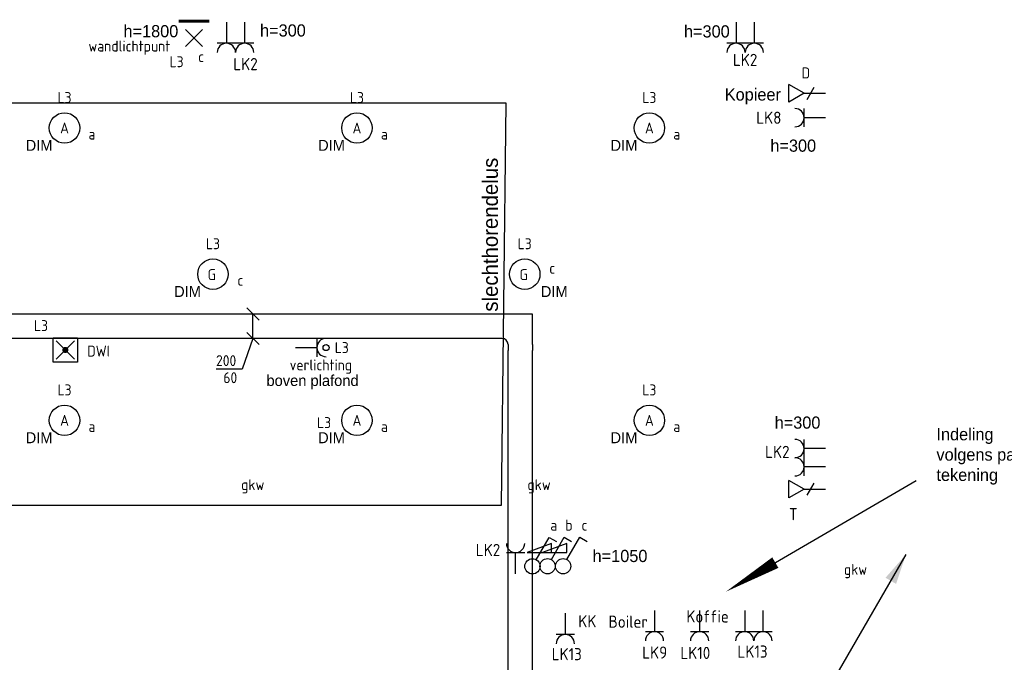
# Model space of a CAD drawing. Header units: millimetres. Extents: x 15133 to 193371, y -2151 to 171990.
# Tile 25 of 26: x 108351 to 116432, y 72869 to 78144. Entities that reach past the tile are written whole.
import ezdxf
from ezdxf.enums import TextEntityAlignment as Align

# ---------------------------------------------------------------- set-up
doc = ezdxf.new("R2010")
doc.units = ezdxf.units.MM
doc.header["$LTSCALE"] = 50
doc.layers.get('0').update_dxf_attribs({"linetype": 'CONTINUOUS'})
for name, color, linetype in [('BL$2----', 7, 'CONTINUOUS'), ('BL$9----', 7, 'CONTINUOUS'), ('EL6131--_KG_D', 6, 'CONTINUOUS'), ('EL6222--', 20, 'CONTINUOUS'), ('EL6311--', 20, 'CONTINUOUS'), ('EL6321--', 3, 'CONTINUOUS'), ('EL6422--', 3, 'CONTINUOUS'), ('EL6441--', 3, 'CONTINUOUS'), ('EM6131--_KG', 7, 'CONTINUOUS'), ('Sparingen Heegt', 6, 'CONTINUOUS'), ('WL5501--', 4, 'CONTINUOUS')]:
    doc.layers.add(name, color=color, linetype=linetype)
doc.styles.add('BURO-012', font='BUROFONT.shx', dxfattribs={"height": 120})
doc.styles.add('buro-018', font='BUROFONT.shx', dxfattribs={"height": 180})
doc.styles.add('STABICAD-018', font='ISOCP.SHX', dxfattribs={"height": 90})

# ---------------------------------------------------------------- blocks, each defined once
blk = doc.blocks.new('111304')
at = {"color": 0, "linetype": 'Continuous'}
for p, q in [((-1.5, 4.5), (1.5, 4.5)), ((0, 1), (0, 4.5))]:
    blk.add_line(p, q, dxfattribs=at)
blk.add_arc((0, 6), 1.5, 180, 0, dxfattribs=at)
at = {"color": 0, "linetype": 'Continuous', "style": 'buro-018'}
for tag, p in [('PANEL', (0, 11.5)), ('CIRCUIT', (0, 8.5)), ('SUBCIRCUIT', (4.5, 8.5))]:
    blk.add_attdef(tag, text='', height=1.8, dxfattribs=at).set_placement(p, align=Align.MIDDLE)
at = {"color": 0, "linetype": 'Continuous', "style": 'buro-018', "flags": 1}
for tag, p in [('POWERCODE', (13, 8.5)), ('ARTICLECODE', (0, 0))]:
    blk.add_attdef(tag, text='', height=1.8, dxfattribs=at).set_placement(p, align=Align.MIDDLE)
blk = doc.blocks.new('E00126')
at = {"color": 0, "linetype": 'Continuous'}
for p, q in [((-3, 4.5), (3, 4.5)), ((-1.5, 1), (-1.5, 4.5)), ((1.5, 1), (1.5, 4.5))]:
    blk.add_line(p, q, dxfattribs=at)
for centre in [(-1.5, 6), (1.5, 6)]:
    blk.add_arc(centre, 1.5, 180, 0, dxfattribs=at)
at = {"color": 0, "linetype": 'Continuous', "style": 'buro-018'}
for tag, p in [('PANEL', (0, 11.5)), ('CIRCUIT', (0, 8.5)), ('SUBCIRCUIT', (4.5, 8.5))]:
    blk.add_attdef(tag, text='', height=1.8, dxfattribs=at).set_placement(p, align=Align.MIDDLE)
at = {"color": 0, "linetype": 'Continuous', "style": 'buro-018', "flags": 1}
for tag, p in [('POWERCODE', (13, 8.5)), ('ARTICLECODE', (0, 0))]:
    blk.add_attdef(tag, text='', height=1.8, dxfattribs=at).set_placement(p, align=Align.MIDDLE)
blk = doc.blocks.new('E00154')
at = {"color": 0, "linetype": 'Continuous'}
for p, q in [((-1.44, 7), (1.44, 7)), ((0, 4.5), (-1.44, 7)), ((0, 4.5), (1.44, 7)), ((-1, 4), (1, 2.85)), ((0, 4.5), (0, 1))]:
    blk.add_line(p, q, dxfattribs=at)
at = {"color": 0, "linetype": 'Continuous', "style": 'STABICAD-018'}
for tag, p in [('COMMENT1', (0, 12)), ('TELECOM1', (0, 9)), ('TEXT1', (2.5, 6)), ('ARTICLECODE', (0, 0))]:
    blk.add_attdef(tag, text='', height=1.8, dxfattribs=at).set_placement(p, align=Align.MIDDLE)
blk = doc.blocks.new('E00152')
at = {"color": 0, "linetype": 'Continuous'}
for p, q in [((-1.44, 7), (1.44, 7)), ((0, 4.5), (-1.44, 7)), ((0, 4.5), (1.44, 7)), ((-1, 4), (1, 2.85)), ((0, 4.5), (0, 1))]:
    blk.add_line(p, q, dxfattribs=at)
at = {"color": 7, "style": 'buro-018'}
for tag, p in [('COMMENT1', (0, 12)), ('DATACOM1', (0, 9))]:
    blk.add_attdef(tag, text='', height=1.8, dxfattribs=at).set_placement(p, align=Align.MIDDLE)
at = {"color": 0, "style": 'buro-018'}
blk.add_attdef('TEXT1', text='', height=1.8, dxfattribs=at).set_placement((2.5, 6), align=Align.MIDDLE)
at = {"color": 0, "linetype": 'Continuous', "style": 'buro-018', "flags": 1}
blk.add_attdef('ARTICLECODE', text='', height=1.8, dxfattribs=at).set_placement((0, 0), align=Align.MIDDLE)
blk = doc.blocks.new('*U406')
at = {"color": 0, "linetype": 'Continuous'}
for p, q in [((0, 100, -2730), (4874.2, 100, -2730)), ((0, -100, -2730), (4874.2, -100, -2730))]:
    blk.add_line(p, q, dxfattribs=at)
at = {"layer": 'Sparingen Heegt', "color": 2, "style": 'BURO-012'}
for tag, p in [('SECTIONCODE', (112309.4, 73985.8, 2730)), ('POSITIONCODE', (112309.4, 72989.8, 2730)), ('ELEMENTCODE', (112459.4, 70553.2, 2730))]:
    blk.add_attdef(tag, p, '', height=2, dxfattribs=at)
at = {"layer": 'Sparingen Heegt', "style": 'BURO-012'}
blk.add_attdef('CODE', (112459.4, 70553.2, 2730), '', height=1.8, dxfattribs=at)
blk = doc.blocks.new('111408')
at = {"color": 0, "linetype": 'Continuous'}
for p, q in [((3.15, 6), (-0.85, 4.5)), ((3.15, 4.5), (3.15, 6)), ((-0.85, 4.5), (3.15, 4.5))]:
    blk.add_line(p, q, dxfattribs=at)
blk = doc.blocks.new('*U94')
at = {"color": 0, "linetype": 'Continuous'}
for p, q in [((0.62, 3.33), (2.74, 7)), ((2.74, 7), (3.95, 6.3))]:
    blk.add_line(p, q, dxfattribs=at)
blk.add_circle((0, 2.25), 1.25, dxfattribs=at)
blk.add_blockref('111408', (0, 0), dxfattribs=at)
at = {"color": 0, "linetype": 'Continuous', "style": 'STABICAD-018'}
for tag, p in [('SWITCHCODE', (3.36, 9)), ('ARTICLECODE', (0, 0))]:
    blk.add_attdef(tag, text='', height=1.8, dxfattribs=at).set_placement(p, align=Align.MIDDLE)
blk = doc.blocks.new('1114A1')
at = {"color": 0, "linetype": 'Continuous'}
for p, q in [((0.62, 3.33), (2.74, 7)), ((2.74, 7), (3.95, 6.3))]:
    blk.add_line(p, q, dxfattribs=at)
blk.add_circle((0, 2.25), 1.25, dxfattribs=at)
at = {"color": 0, "linetype": 'Continuous', "style": 'STABICAD-018'}
for tag, p in [('SWITCHCODE', (3.36, 9)), ('ARTICLECODE', (0, 0))]:
    blk.add_attdef(tag, text='', height=1.8, dxfattribs=at).set_placement(p, align=Align.MIDDLE)
blk = doc.blocks.new('*U404')
at = {"color": 0, "linetype": 'Continuous'}
for p, q in [((-100, 150, -2730), (-100, 200, -2730)), ((100, 150, -2730), (100, 200, -2730)), ((-150, 100, -2730), (-200, 100, -2730)), ((100, -100, -2730), (100, 150, -2730)), ((-150, -100, -2730), (-200, -100, -2730)), ((-150, -100, -2730), (100, -100, -2730))]:
    blk.add_line(p, q, dxfattribs=at)
blk.add_arc((-150, 150, -2730), 50, 270, 0, dxfattribs=at)
at = {"layer": 'Sparingen Heegt', "color": 2, "style": 'BURO-012'}
for tag in ['SECTIONCODE', 'ELEMENTCODE', 'POSITIONCODE']:
    blk.add_attdef(tag, (112459.4, 75627.4, 2730), '', height=2, dxfattribs=at)
blk = doc.blocks.new('*U405')
at = {"color": 0, "linetype": 'Continuous'}
for p, q in [((0, 100, -2730), (7809, 100, -2730)), ((0, -100, -2730), (7809, -100, -2730))]:
    blk.add_line(p, q, dxfattribs=at)
at = {"layer": 'Sparingen Heegt', "color": 2, "style": 'BURO-012'}
for tag in ['SECTIONCODE', 'ELEMENTCODE', 'POSITIONCODE']:
    blk.add_attdef(tag, (112259.4, 75627.4, 2730), '', height=2, dxfattribs=at)
blk = doc.blocks.new('1115B3')
at = {"color": 0, "linetype": 'Continuous'}
blk.add_circle((0, 3.5), 2.5, dxfattribs=at)
at = {"color": 0, "linetype": 'Continuous', "style": 'STABICAD-018'}
for tag, p in [('PANEL', (0, 11.5)), ('CIRCUIT', (0, 8.5)), ('SUBCIRCUIT', (4.5, 8.5)), ('LIGHTFIXTURECODE', (0, 3.5)), ('SWITCHCODE', (4.5, 2.5))]:
    blk.add_attdef(tag, text='', height=1.8, dxfattribs=at).set_placement(p, align=Align.MIDDLE)
blk = doc.blocks.new('111512')
at = {"color": 0, "linetype": 'Continuous'}
for p, q in [((-2, 2), (2, 2)), ((-2, -2), (-2, 2)), ((2, 2), (2, -2)), ((-1.5, -1.5), (1.5, 1.5)), ((1.5, -1.5), (-1.5, 1.5)), ((2, -2), (-2, -2))]:
    blk.add_line(p, q, dxfattribs=at)
at = {"color": 0, "linetype": 'Continuous', "const_width": 0.5}
blk.add_lwpolyline([(-0.25, 0, 1), (0.25, 0, 1)], format="xyb", close=True, dxfattribs=at)
at = {"color": 0, "linetype": 'Continuous', "style": 'buro-018'}
for tag, p in [('PANEL', (0, 11.17)), ('CIRCUIT', (0, 8.17)), ('SUBCIRCUIT', (4.5, 8.17)), ('LIGHTFIXTURECODE', (0, 4))]:
    blk.add_attdef(tag, text='', height=1.8, dxfattribs=at).set_placement(p, align=Align.MIDDLE)
blk = doc.blocks.new('*U312')
at = {"color": 0, "linetype": 'Continuous'}
for p, q in [((-50, 250, -2730), (50, 150, -2730)), ((0, 0, -2730), (0, 200, -2730)), ((0, 0, -2730), (-88.6, -252.3, -2730)), ((-50, 50, -2730), (50, -50, -2730)), ((-88.6, -252.3, -2730), (-303, -252.3, -2730))]:
    blk.add_line(p, q, dxfattribs=at)
at = {"color": 0, "linetype": 'Continuous', "style": 'STABICAD-018'}
for s, p in [('200', (-303, -227.3, -2730)), ('60', (-243.1, -367.3, -2730))]:
    blk.add_text(s, height=90, dxfattribs=at).set_placement(p)
at = {"layer": 'Sparingen Heegt', "style": 'BURO-012'}
blk.add_attdef('CODE', (110265.5, 75527.4, 2730), '', height=1.8, dxfattribs=at)
blk = doc.blocks.new('E00134')
at = {"color": 0, "linetype": 'Continuous', "const_width": 0.5}
blk.add_lwpolyline([(-2.5, -2.75), (2.5, -2.75)], dxfattribs=at)
blk = doc.blocks.new('*U46')
at = {"color": 0, "linetype": 'Continuous'}
for p, q in [((-1.41, -1.41), (1.41, 1.41)), ((1.41, -1.41), (-1.41, 1.41))]:
    blk.add_line(p, q, dxfattribs=at)
blk.add_blockref('E00134', (0, 0), dxfattribs=at)
at = {"color": 0, "linetype": 'Continuous', "style": 'STABICAD-018'}
for tag, p in [('PANEL', (0, 6.5)), ('CIRCUIT', (0, 3.5)), ('SUBCIRCUIT', (4.5, 3.5)), ('ARTICLECODE', (0, 0)), ('SWITCHCODE', (4.5, -1))]:
    blk.add_attdef(tag, text='', height=1.8, dxfattribs=at).set_placement(p, align=Align.MIDDLE)
at = {"color": 0, "linetype": 'Continuous', "style": 'STABICAD-018', "flags": 1}
blk.add_attdef('POWERCODE', text='', height=1.8, dxfattribs=at).set_placement((13, 3.5), align=Align.MIDDLE)
blk = doc.blocks.new('E00516')
at = {"color": 0, "linetype": 'Continuous'}
for p, q in [((-1.5, 4.5), (1.5, 4.5)), ((0, 1), (0, 4.5))]:
    blk.add_line(p, q, dxfattribs=at)
blk.add_circle((0, 6), 0.5, dxfattribs=at)
blk.add_arc((0, 6), 1.5, 180, 0, dxfattribs=at)
at = {"color": 0, "linetype": 'Continuous', "style": 'STABICAD-018'}
for tag, p in [('PANEL', (0, 11)), ('CIRCUIT', (0, 8)), ('SUBCIRCUIT', (4.5, 8)), ('SWITCHCODE', (3.5, 5)), ('ARTICLECODE', (0, 0))]:
    blk.add_attdef(tag, text='', height=1.8, dxfattribs=at).set_placement(p, align=Align.MIDDLE)
blk = doc.blocks.new('*U293')
at = {"linetype": 'Continuous'}
for color, points in [(256, [(650, 1125.8), (568.3, 884.3), (481.7, 934.3)]), (0, [(30, 100), (-30, 100), (-30, -100), (-17.4, 58)]), (256, [(0, 0), (-81.7, -241.5), (-168.3, -191.5)])]:
    blk.add_hatch(color=color, dxfattribs=at).paths.add_polyline_path(points, flags=0)
for p, q in [((0, 0), (650, 1125.8)), ((-30, 100), (-30, 0)), ((-30, -100), (-30, 0)), ((-650, -1125.8), (0, 0))]:
    blk.add_line(p, q, dxfattribs=at)
at = {"color": 0, "linetype": 'Continuous'}
for p, q in [((-30, 100), (30, 100)), ((-30, -100), (-30, 100)), ((30, 100), (30, -100)), ((30, -100), (-30, -100))]:
    blk.add_line(p, q, dxfattribs=at)
at = {"layer": 'Sparingen Heegt'}
for tag, p, style in [('SECTIONCODE', (114975.4, 72778.5, 1499.5), 'BURO-012'), ('CODE', (114975.4, 72728.5), 'STABICAD-018'), ('POSITIONCODE', (114975.4, 72778.5, 1499.5), 'BURO-012'), ('FLOORCODE', (115025.4, 72628.5), 'STABICAD-018')]:
    blk.add_attdef(tag, p, '', height=1.8, dxfattribs=dict(at, style=style))

msp = doc.modelspace()

# ---------------------------------------------------------------- linework, layer by layer
at = {"layer": 'BL$9----'}
msp.add_line((114552.89461, 73686.99985, 2730), (115708.24568, 74360.43672, 2730), dxfattribs=at)
at = {"layer": 'BL$9----', "color": 11, "elevation": 2730}
msp.add_lwpolyline([(102610.03052, 77462.37042), (112341.13844, 77462.37042), (112301.67284, 74155.95079), (102570.56493, 74155.95079)], close=True, dxfattribs=at)
at = {"layer": 'BL$9----', "elevation": 2730}
msp.add_lwpolyline([(114146.32025, 73447.93785, 0, 100, 0), (114552.89461, 73686.99985, 100, 100, 0)], format="xyseb", dxfattribs=at)

# ---------------------------------------------------------------- block references
at = {"layer": 'EL6131--_KG_D', "linetype": 'Continuous'}
for name, p, rotation in [('*U405', (112259.43139, 75627.44238, 2730), 180), ('*U404', (112459.43139, 75627.44238, 2730), 90.00000000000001), ('*U406', (112459.43139, 70553.22664, 2730), 90.00000000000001)]:
    msp.add_blockref(name, p, dxfattribs=dict(at, rotation=rotation))
msp.add_blockref('*U293', (114975.36846, 72628.53558), dxfattribs=at)
at = {"layer": 'EL6222--', "linetype": 'Continuous'}
ref = msp.add_blockref('E00126', (110122.48523, 78174.91669), dxfattribs=dict(at, xscale=50, yscale=50, zscale=50, rotation=180))
ref.add_attrib('CIRCUIT', 'LK2', dxfattribs={"layer": '0', "color": 7, "linetype": 'Continuous', "height": 100, "style": 'STABICAD-018'}).set_placement((110204.42311, 77779.33758), align=Align.MIDDLE)
ref = msp.add_blockref('E00126', (114305.2061, 78174.91669), dxfattribs=dict(at, xscale=50, yscale=50, zscale=50, rotation=180))
ref.add_attrib('CIRCUIT', 'LK2', dxfattribs={"layer": '0', "color": 7, "linetype": 'Continuous', "height": 100, "style": 'STABICAD-018'}).set_placement((114305.2061, 77814.15669), align=Align.MIDDLE)
ref = msp.add_blockref('111304', (115014.02699, 77339.32054), dxfattribs=dict(at, xscale=50, yscale=50, zscale=50, rotation=90.00000000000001))
ref.add_attrib('CIRCUIT', 'LK8', dxfattribs={"layer": '0', "color": 7, "linetype": 'Continuous', "height": 100, "style": 'STABICAD-018'}).set_placement((114499.69199, 77339.32054), align=Align.MIDDLE)
ref = msp.add_blockref('E00126', (115014.02699, 74548.37852), dxfattribs=dict(at, xscale=50, yscale=50, zscale=50, rotation=90.00000000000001))
ref.add_attrib('CIRCUIT', 'LK2', dxfattribs={"layer": '0', "color": 7, "linetype": 'Continuous', "height": 100, "style": 'STABICAD-018'}).set_placement((114569.29168, 74596.24176), align=Align.MIDDLE)
ref = msp.add_blockref('111304', (112420.59287, 73544.27115), dxfattribs=dict(at, xscale=50, yscale=50, zscale=50))
ref.add_attrib('CIRCUIT', 'LK2', dxfattribs={"layer": '0', "color": 7, "linetype": 'Continuous', "height": 100, "style": 'STABICAD-018'}).set_placement((112194.91819, 73790.87714), align=Align.MIDDLE)
ref = msp.add_blockref('111304', (113931.17444, 73344.91669), dxfattribs=dict(at, xscale=50, yscale=50, zscale=50, rotation=180))
ref.add_attrib('ARTICLECODE', 'Koffie', dxfattribs={"layer": '0', "color": 7, "linetype": 'Continuous', "height": 100, "style": 'STABICAD-018'}).set_placement((113996.76948, 73245.79848), align=Align.MIDDLE)
ref.add_attrib('CIRCUIT', 'LK10', dxfattribs={"layer": '0', "color": 7, "linetype": 'Continuous', "height": 100, "style": 'STABICAD-018'}).set_placement((113896.10157, 72945.81911), align=Align.MIDDLE)
ref = msp.add_blockref('111304', (112829.18551, 73321.77569), dxfattribs=dict(at, xscale=50, yscale=50, zscale=50, rotation=180))
ref.add_attrib('ARTICLECODE', 'KK', dxfattribs={"layer": '0', "color": 7, "linetype": 'Continuous', "height": 100, "style": 'STABICAD-018'}).set_placement((113009.99617, 73205.84987), align=Align.MIDDLE)
ref.add_attrib('CIRCUIT', 'LK13', dxfattribs={"layer": '0', "color": 7, "linetype": 'Continuous', "height": 100, "style": 'STABICAD-018'}).set_placement((112840.91533, 72936.12032), align=Align.MIDDLE)
ref = msp.add_blockref('111304', (113561.14527, 73344.91669), dxfattribs=dict(at, xscale=50, yscale=50, zscale=50, rotation=180))
ref.add_attrib('ARTICLECODE', 'Boiler', dxfattribs={"layer": '0', "color": 7, "linetype": 'Continuous', "height": 100, "style": 'STABICAD-018'}).set_placement((113345.29195, 73202.53962), align=Align.MIDDLE)
ref.add_attrib('CIRCUIT', 'LK9', dxfattribs={"layer": '0', "color": 7, "linetype": 'Continuous', "height": 100, "style": 'STABICAD-018'}).set_placement((113563.0342, 72949.08229), align=Align.MIDDLE)
ref = msp.add_blockref('E00126', (114376.53134, 73344.91669), dxfattribs=dict(at, xscale=50, yscale=50, zscale=50, rotation=180))
ref.add_attrib('CIRCUIT', 'LK13', dxfattribs={"layer": '0', "color": 7, "linetype": 'Continuous', "height": 100, "style": 'STABICAD-018'}).set_placement((114365.83341, 72957.03261), align=Align.MIDDLE)
at = {"layer": 'EL6311--', "linetype": 'Continuous'}
ref = msp.add_blockref('*U46', (109782.12077, 77993.89213), dxfattribs=dict(at, xscale=50, yscale=50, zscale=50, rotation=180))
ref.add_attrib('ARTICLECODE', 'wandlichtpunt', dxfattribs={"layer": '0', "color": 7, "linetype": 'Continuous', "height": 90, "style": 'STABICAD-018'}).set_placement((109251.02086, 77914.04984), align=Align.MIDDLE)
ref.add_attrib('CIRCUIT', 'L3', dxfattribs={"layer": '0', "color": 7, "linetype": 'Continuous', "height": 90, "style": 'STABICAD-018'}).set_placement((109638.39579, 77798.84623), align=Align.MIDDLE)
ref.add_attrib('SWITCHCODE', 'c', dxfattribs={"layer": '0', "color": 7, "linetype": 'Continuous', "height": 90, "style": 'STABICAD-018'}).set_placement((109839.8156, 77840.61598), align=Align.MIDDLE)
ref = msp.add_blockref('1115B3', (108719.02699, 77079.9167, 2730), dxfattribs=dict(at, xscale=50, yscale=50, zscale=50))
ref.add_attrib('CIRCUIT', 'L3', dxfattribs={"layer": '0', "color": 7, "linetype": 'Continuous', "height": 90, "style": 'STABICAD-018'}).set_placement((108719.02699, 77504.9167, 2730), align=Align.MIDDLE)
ref.add_attrib('LIGHTFIXTURECODE', 'A', dxfattribs={"layer": '0', "color": 7, "linetype": 'Continuous', "height": 90, "style": 'STABICAD-018'}).set_placement((108719.02699, 77254.9167, 2730), align=Align.MIDDLE)
ref.add_attrib('SWITCHCODE', 'a', dxfattribs={"layer": '0', "color": 1, "linetype": 'Continuous', "height": 90, "style": 'STABICAD-018'}).set_placement((108944.02699, 77204.9167, 2730), align=Align.MIDDLE)
ref = msp.add_blockref('1115B3', (111119.02699, 77079.9167, 2730), dxfattribs=dict(at, xscale=50, yscale=50, zscale=50))
ref.add_attrib('CIRCUIT', 'L3', dxfattribs={"layer": '0', "color": 7, "linetype": 'Continuous', "height": 90, "style": 'STABICAD-018'}).set_placement((111119.02699, 77504.9167, 2730), align=Align.MIDDLE)
ref.add_attrib('LIGHTFIXTURECODE', 'A', dxfattribs={"layer": '0', "color": 7, "linetype": 'Continuous', "height": 90, "style": 'STABICAD-018'}).set_placement((111119.02699, 77254.9167, 2730), align=Align.MIDDLE)
ref.add_attrib('SWITCHCODE', 'a', dxfattribs={"layer": '0', "color": 1, "linetype": 'Continuous', "height": 90, "style": 'STABICAD-018'}).set_placement((111344.02699, 77204.9167, 2730), align=Align.MIDDLE)
ref = msp.add_blockref('1115B3', (113519.02699, 77079.9167, 2730), dxfattribs=dict(at, xscale=50, yscale=50, zscale=50))
ref.add_attrib('CIRCUIT', 'L3', dxfattribs={"layer": '0', "color": 7, "linetype": 'Continuous', "height": 90, "style": 'STABICAD-018'}).set_placement((113519.02699, 77504.9167, 2730), align=Align.MIDDLE)
ref.add_attrib('LIGHTFIXTURECODE', 'A', dxfattribs={"layer": '0', "color": 7, "linetype": 'Continuous', "height": 90, "style": 'STABICAD-018'}).set_placement((113519.02699, 77254.9167, 2730), align=Align.MIDDLE)
ref.add_attrib('SWITCHCODE', 'a', dxfattribs={"layer": '0', "color": 1, "linetype": 'Continuous', "height": 90, "style": 'STABICAD-018'}).set_placement((113744.02699, 77204.9167, 2730), align=Align.MIDDLE)
ref = msp.add_blockref('1115B3', (109937.17318, 75879.9167, 2730), dxfattribs=dict(at, xscale=50, yscale=50, zscale=50))
ref.add_attrib('CIRCUIT', 'L3', dxfattribs={"layer": '0', "color": 7, "linetype": 'Continuous', "height": 90, "style": 'STABICAD-018'}).set_placement((109937.17318, 76304.9167, 2730), align=Align.MIDDLE)
ref.add_attrib('LIGHTFIXTURECODE', 'G', dxfattribs={"layer": '0', "color": 7, "linetype": 'Continuous', "height": 90, "style": 'STABICAD-018'}).set_placement((109928.10009, 76051.30643, 2730), align=Align.MIDDLE)
ref.add_attrib('SWITCHCODE', 'c', dxfattribs={"layer": '0', "color": 7, "linetype": 'Continuous', "height": 90, "style": 'STABICAD-018'}).set_placement((110162.17318, 76004.9167, 2730), align=Align.MIDDLE)
ref = msp.add_blockref('1115B3', (112496.24628, 75879.9167, 2730), dxfattribs=dict(at, xscale=50, yscale=50, zscale=50))
ref.add_attrib('CIRCUIT', 'L3', dxfattribs={"layer": '0', "color": 7, "linetype": 'Continuous', "height": 90, "style": 'STABICAD-018'}).set_placement((112496.24628, 76304.9167, 2730), align=Align.MIDDLE)
ref.add_attrib('LIGHTFIXTURECODE', 'G', dxfattribs={"layer": '0', "color": 7, "linetype": 'Continuous', "height": 90, "style": 'STABICAD-018'}).set_placement((112487.17318, 76051.30643, 2730), align=Align.MIDDLE)
ref.add_attrib('SWITCHCODE', 'c', dxfattribs={"layer": '0', "color": 7, "linetype": 'Continuous', "height": 90, "style": 'STABICAD-018'}).set_placement((112721.24628, 76103.85503, 2730), align=Align.MIDDLE)
ref = msp.add_blockref('E00516', (110565.55439, 75452.44238), dxfattribs=dict(at, xscale=50, yscale=50, zscale=50, rotation=270))
ref.add_attrib('ARTICLECODE', 'verlichting', dxfattribs={"layer": '0', "color": 7, "linetype": 'Continuous', "height": 90, "style": 'STABICAD-018'}).set_placement((110822.99439, 75296.47738), align=Align.MIDDLE)
ref.add_attrib('CIRCUIT', 'L3', dxfattribs={"layer": '0', "color": 7, "linetype": 'Continuous', "height": 90, "style": 'STABICAD-018'}).set_placement((110994.50939, 75452.44238), align=Align.MIDDLE)
ref = msp.add_blockref('1115B3', (108719.02699, 74679.9167, 2730), dxfattribs=dict(at, xscale=50, yscale=50, zscale=50))
ref.add_attrib('CIRCUIT', 'L3', dxfattribs={"layer": '0', "color": 7, "linetype": 'Continuous', "height": 90, "style": 'STABICAD-018'}).set_placement((108719.02699, 75104.9167, 2730), align=Align.MIDDLE)
ref.add_attrib('LIGHTFIXTURECODE', 'A', dxfattribs={"layer": '0', "color": 7, "linetype": 'Continuous', "height": 90, "style": 'STABICAD-018'}).set_placement((108719.02699, 74854.9167, 2730), align=Align.MIDDLE)
ref.add_attrib('SWITCHCODE', 'a', dxfattribs={"layer": '0', "color": 1, "linetype": 'Continuous', "height": 90, "style": 'STABICAD-018'}).set_placement((108944.02699, 74804.9167, 2730), align=Align.MIDDLE)
ref = msp.add_blockref('1115B3', (113519.02699, 74679.9167, 2730), dxfattribs=dict(at, xscale=50, yscale=50, zscale=50))
ref.add_attrib('CIRCUIT', 'L3', dxfattribs={"layer": '0', "color": 7, "linetype": 'Continuous', "height": 90, "style": 'STABICAD-018'}).set_placement((113519.02699, 75104.9167, 2730), align=Align.MIDDLE)
ref.add_attrib('LIGHTFIXTURECODE', 'A', dxfattribs={"layer": '0', "color": 7, "linetype": 'Continuous', "height": 90, "style": 'STABICAD-018'}).set_placement((113519.02699, 74854.9167, 2730), align=Align.MIDDLE)
ref.add_attrib('SWITCHCODE', 'a', dxfattribs={"layer": '0', "color": 1, "linetype": 'Continuous', "height": 90, "style": 'STABICAD-018'}).set_placement((113744.02699, 74804.9167, 2730), align=Align.MIDDLE)
ref = msp.add_blockref('1115B3', (111119.02699, 74679.9167, 2730), dxfattribs=dict(at, xscale=50, yscale=50, zscale=50))
ref.add_attrib('CIRCUIT', 'L3', dxfattribs={"layer": '0', "color": 7, "linetype": 'Continuous', "height": 90, "style": 'STABICAD-018'}).set_placement((110849.42778, 74836.65619, 2730), align=Align.MIDDLE)
ref.add_attrib('LIGHTFIXTURECODE', 'A', dxfattribs={"layer": '0', "color": 7, "linetype": 'Continuous', "height": 90, "style": 'STABICAD-018'}).set_placement((111119.02699, 74854.9167, 2730), align=Align.MIDDLE)
ref.add_attrib('SWITCHCODE', 'a', dxfattribs={"layer": '0', "color": 1, "linetype": 'Continuous', "height": 90, "style": 'STABICAD-018'}).set_placement((111344.02699, 74804.9167, 2730), align=Align.MIDDLE)
ref = msp.add_blockref('*U94', (112559.43139, 73544.27115), dxfattribs=dict(at, xscale=50, yscale=50, zscale=50))
ref.add_attrib('SWITCHCODE', 'a', dxfattribs={"layer": '0', "color": 7, "linetype": 'Continuous', "height": 90, "style": 'STABICAD-018'}).set_placement((112734.43139, 73994.27115), align=Align.MIDDLE)
ref = msp.add_blockref('*U94', (112683.70723, 73544.91669), dxfattribs=dict(at, xscale=50, yscale=50, zscale=50))
ref.add_attrib('SWITCHCODE', 'b', dxfattribs={"layer": '0', "color": 7, "linetype": 'Continuous', "height": 90, "style": 'STABICAD-018'}).set_placement((112858.70723, 73994.91669), align=Align.MIDDLE)
ref = msp.add_blockref('1114A1', (112811.14634, 73544.91669), dxfattribs=dict(at, xscale=50, yscale=50, zscale=50))
ref.add_attrib('SWITCHCODE', 'c', dxfattribs={"layer": '0', "color": 7, "linetype": 'Continuous', "height": 90, "style": 'STABICAD-018'}).set_placement((112986.14634, 73994.91669), align=Align.MIDDLE)
at = {"layer": 'EL6321--', "linetype": 'Continuous'}
ref = msp.add_blockref('111512', (108725.91584, 75432.79349, 2730), dxfattribs=dict(at, xscale=50, yscale=50, zscale=50))
ref.add_attrib('CIRCUIT', 'L3', dxfattribs={"layer": '0', "color": 7, "linetype": 'Continuous', "height": 90, "style": 'STABICAD-018'}).set_placement((108525.91584, 75632.79349, 2730), align=Align.MIDDLE)
ref.add_attrib('LIGHTFIXTURECODE', 'DWI', dxfattribs={"layer": '0', "color": 7, "linetype": 'Continuous', "height": 90, "style": 'STABICAD-018'}).set_placement((108998.37204, 75423.66843, 2730), align=Align.MIDDLE)
at = {"layer": 'EL6422--', "linetype": 'Continuous'}
ref = msp.add_blockref('E00154', (115014.02699, 74289.61078), dxfattribs=dict(at, xscale=50, yscale=50, zscale=50, rotation=90.00000000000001))
ref.add_attrib('TEXT1', 'T', dxfattribs={"layer": '0', "color": 7, "linetype": 'Continuous', "height": 100, "style": 'STABICAD-018'}).set_placement((114700.18632, 74085.22231), align=Align.MIDDLE)
at = {"layer": 'EL6441--', "linetype": 'Continuous'}
ref = msp.add_blockref('E00152', (115014.02699, 77539.49013), dxfattribs=dict(at, xscale=50, yscale=50, zscale=50, rotation=90.00000000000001))
ref.add_attrib('TEXT1', 'D', dxfattribs={"layer": '0', "color": 7, "linetype": 'Continuous', "height": 90, "style": 'STABICAD-018'}).set_placement((114803.36487, 77706.91608), align=Align.MIDDLE)
at = {"layer": 'EM6131--_KG', "linetype": 'Continuous'}
msp.add_blockref('*U312', (110265.47412, 75527.44238, 2730), dxfattribs=at)

# ---------------------------------------------------------------- texts
at = {"layer": 'BL$2----', "char_height": 100, "attachment_point": 1, "style": 'BURO-012'}
for s, insert in [('h=1800', (109202.82941, 78099.52375, 5460)), ('h=300', (110323.65834, 78105.67191, 5460)), ('h=300', (113802.88925, 78097.78773, 5460)), ('Kopieer', (114137.84803, 77579.99572, 2730)), ('h=300', (114511.99741, 77160.06606, 5460)), ('h=300', (114547.40138, 74886.60805, 5460)), ('Indeling volgens pantry tekening', (115875.24568, 74790.93672)), ('h=1050', (113053.11739, 73791.88983, 5460))]:
    msp.add_mtext_dynamic_manual_height_columns(s, width=882.2052629, gutter_width=600, heights=[0], dxfattribs=dict(at, insert=insert))
at = {"layer": 'BL$9----', "color": 0, "insert": (112150.65156, 75747.08979, 2730), "char_height": 125, "width": 2288.4092907, "attachment_point": 1, "rotation": 90, "style": 'BURO-012'}
msp.add_mtext('slechthorendelus', dxfattribs=at)
at = {"layer": 'EL6222--', "color": 0, "char_height": 90, "width": 2288.4092907, "attachment_point": 1, "style": 'BURO-012'}
for s, insert in [('DIM', (108400.02759, 77157.43282, 2730)), ('DIM', (110800.02759, 77157.43282, 2730)), ('DIM', (113200.02759, 77157.43282, 2730)), ('DIM', (109618.17378, 75957.43282, 2730)), ('DIM', (112627.81989, 75957.43282, 2730)), ('boven plafond', (110376.51594, 75227.06933, 5460)), ('DIM', (108400.02759, 74757.43282, 2730)), ('DIM', (110800.02759, 74757.43282, 2730)), ('DIM', (113200.02759, 74757.43282, 2730))]:
    msp.add_mtext(s, dxfattribs=dict(at, insert=insert))
at = {"layer": 'WL5501--', "color": 250, "style": 'STABICAD-018'}
for p in [(110263.90676, 74327.18926, 2730), (112613.90676, 74327.18926, 2730), (115210.84793, 73631.59927, 5730)]:
    msp.add_text('gkw', height=90, dxfattribs=at).set_placement(p, align=Align.MIDDLE_CENTER)

doc.saveas('drawing.dxf')
